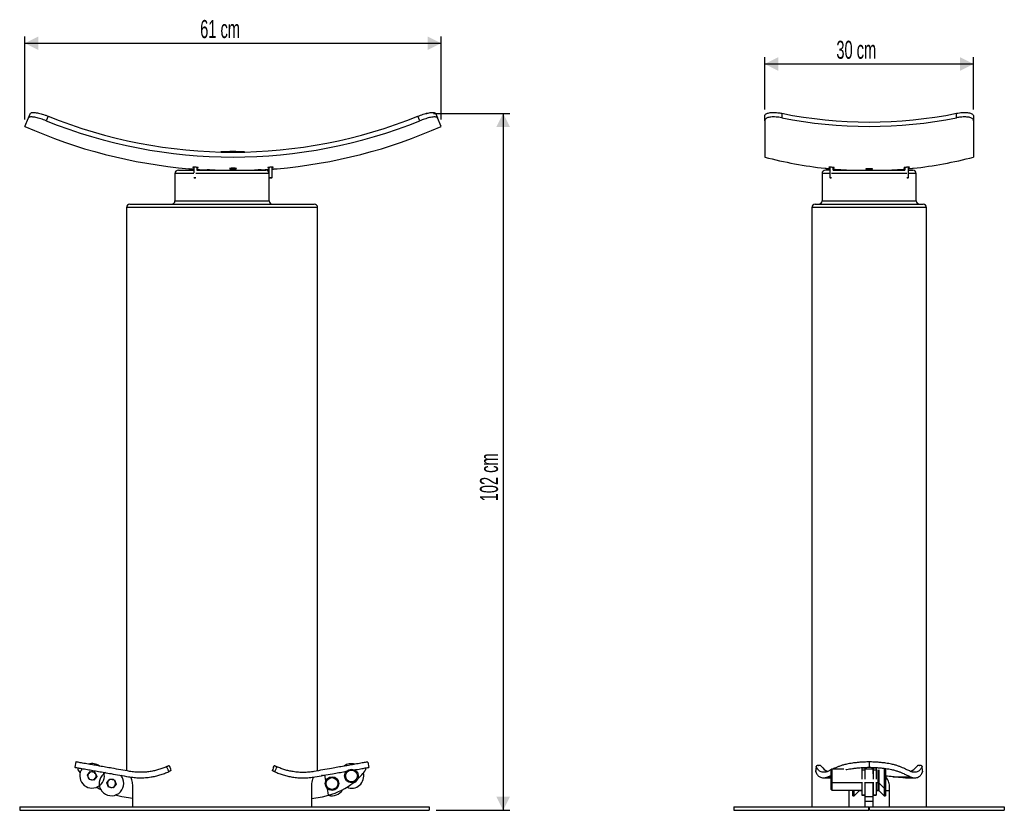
# Model space of a CAD drawing. Header units: millimetres. Extents: x 35 to 179, y 82 to 282.
# Tile 2 of 2: x 35 to 179, y 166 to 282. Entities that reach past the tile are written whole.
import ezdxf

# ---------------------------------------------------------------- set-up
doc = ezdxf.new("R2010")
doc.units = ezdxf.units.MM
doc.header["$PDSIZE"] = -1
doc.layers.add('FORMAT', color=7, linetype='Continuous')
doc.styles.add('SLDTEXTSTYLE0', font='TXT', dxfattribs={"width": 0.605})
doc.dimstyles.new('SLDDIMSTYLE0', dxfattribs={"dimtxt": 2.568319, "dimasz": 2, "dimexe": 0, "dimexo": 0.0625, "dimgap": 0.64208, "dimtad": 1, "dimlfac": 10, "dimrnd": 1e-09, "dimzin": 12, "dimdsep": 46, "dimtxsty": 'SLDTEXTSTYLE0', "dimsah": 1, "dimcen": 0.09, "dimadec": 0, "dimazin": 3, "dimtfac": 1, "dimtofl": 0, "dimtmove": 0, "dimatfit": 3, "dimfxl": 0, "dimfrac": 2, "dimtolj": 1, "dimtzin": 12, "dimarcsym": 0})

# ---------------------------------------------------------------- blocks, each defined once
blk = doc.blocks.new('_D')
at = {"layer": 'FORMAT', "color": 7}
for p, q in [((95.46, 268.27), (106.67, 268.27)), ((105.68, 268.27), (105.68, 166.11)), ((95.84, 166.11), (106.67, 166.11))]:
    blk.add_line(p, q, dxfattribs=at)
for points in [[(105.68, 268.27), (104.68, 266.27), (106.68, 266.27)], [(105.68, 166.11), (106.68, 168.11), (104.68, 168.11)]]:
    blk.add_solid(points, dxfattribs=at)
at = {"layer": 'FORMAT', "color": 7, "insert": (102.27, 211.41), "char_height": 2.646, "attachment_point": 1, "rotation": 90, "style": 'SLDTEXTSTYLE0'}
blk.add_mtext('102 cm', dxfattribs=at)
blk = doc.blocks.new('_D_1')
at = {"layer": 'FORMAT', "color": 7}
for p, q in [((35.6, 267.35), (35.6, 279.54)), ((35.6, 278.55), (96.6, 278.55)), ((96.6, 267.35), (96.6, 279.54))]:
    blk.add_line(p, q, dxfattribs=at)
for points in [[(35.6, 278.55), (37.6, 277.55), (37.6, 279.55)], [(96.6, 278.55), (94.6, 279.55), (94.6, 277.55)]]:
    blk.add_solid(points, dxfattribs=at)
at = {"layer": 'FORMAT', "color": 7, "insert": (61.29, 281.96), "char_height": 2.646, "attachment_point": 1, "style": 'SLDTEXTSTYLE0'}
blk.add_mtext('61 cm', dxfattribs=at)
blk = doc.blocks.new('_D_2')
at = {"layer": 'FORMAT', "color": 7}
for p, q in [((143.99, 268.85), (143.99, 276.5)), ((143.99, 275.51), (174.59, 275.51)), ((174.59, 268.85), (174.59, 276.5))]:
    blk.add_line(p, q, dxfattribs=at)
for points in [[(143.99, 275.51), (145.99, 274.51), (145.99, 276.51)], [(174.59, 275.51), (172.59, 276.51), (172.59, 274.51)]]:
    blk.add_solid(points, dxfattribs=at)
at = {"layer": 'FORMAT', "color": 7, "insert": (154.49, 278.92), "char_height": 2.646, "attachment_point": 1, "style": 'SLDTEXTSTYLE0'}
blk.add_mtext('30 cm', dxfattribs=at)

msp = doc.modelspace()

# ---------------------------------------------------------------- linework, layer by layer
at = {"color": 7, "linetype": 'Continuous', "lineweight": 25}
for p, q in [((35.5959, 266.36), (36.1576, 267.6219)), ((36.1576, 267.6219), (36.4491, 268.2766)), ((38.9986, 267.8566), (38.7039, 267.1946)), ((93.4894, 267.1946), (93.1947, 267.8566)), ((95.7442, 268.2766), (96.0356, 267.6219)), ((96.5973, 266.36), (96.0356, 267.6219)), ((143.9881, 267.1946), (143.9881, 267.8566)), ((143.9881, 267.1946), (143.9881, 261.8617)), ((146.4881, 268.2766), (146.4881, 267.6219)), ((172.0881, 267.6219), (172.0881, 268.2766)), ((174.5881, 267.8566), (174.5881, 267.1946)), ((174.5881, 267.1946), (174.5881, 261.8617)), ((58.0966, 259.9552), (60.3466, 259.9552)), ((60.3466, 260.3813), (60.3466, 259.5546)), ((60.8466, 259.9131), (60.8466, 260.3443)), ((60.8466, 259.9552), (64.4966, 259.9552)), ((64.4966, 259.9552), (70.8966, 259.9552)), ((70.2566, 259.9552), (70.2566, 259.9936)), ((71.3466, 260.3443), (71.3466, 258.8608)), ((71.8466, 258.8608), (71.8466, 260.3813)), ((153.5381, 259.9552), (152.8881, 259.9552)), ((153.5381, 260.3806), (153.5381, 258.8608)), ((154.0381, 259.9352), (154.0381, 260.3344)), ((154.0381, 259.9552), (164.5381, 259.9552)), ((164.5381, 260.334), (164.5381, 259.9352)), ((165.0381, 258.8608), (165.0381, 260.3803)), ((165.0381, 259.9552), (165.6881, 259.9552)), ((57.5966, 259.4552), (57.5966, 255.4552)), ((60.3466, 258.8608), (60.5966, 258.8608)), ((60.4033, 258.8262), (60.5966, 258.8262)), ((60.5966, 258.8608), (60.6672, 258.8608)), ((60.5966, 258.8262), (60.609, 258.8262)), ((71.3466, 258.8608), (71.3957, 258.8262)), ((71.3466, 258.8608), (71.5966, 258.8608)), ((71.3957, 258.8262), (71.5966, 258.8262)), ((71.3966, 255.4552), (71.3966, 258.8262)), ((71.5966, 258.8608), (71.8466, 258.8608)), ((71.5966, 258.8262), (71.7976, 258.8262)), ((71.7976, 258.8262), (71.8466, 258.8608)), ((152.3881, 259.4552), (152.3881, 255.4552)), ((153.5381, 258.8608), (153.5871, 258.8262)), ((153.5381, 258.8608), (153.7753, 258.8608)), ((153.5871, 258.8262), (153.7334, 258.8262)), ((164.8008, 258.8608), (165.0381, 258.8608)), ((164.8427, 258.8262), (164.989, 258.8262)), ((164.989, 258.8262), (165.0381, 258.8608)), ((166.1881, 255.4552), (166.1881, 259.4552)), ((50.4966, 254.4552), (50.4966, 171.9552)), ((78.4966, 171.9552), (78.4966, 254.4552)), ((150.8881, 254.4552), (150.8881, 166.6052)), ((150.8922, 254.4552), (150.892, 254.4552)), ((167.6833, 254.4552), (167.6832, 254.4552)), ((167.6881, 166.6052), (167.6881, 254.4552)), ((43.0669, 173.2042), (42.928, 172.4164)), ((85.8312, 173.1874), (85.9701, 172.3996)), ((159.2881, 173.2042), (159.2881, 172.4164)), ((43.4204, 172.3295), (43.3683, 172.0341)), ((43.3683, 172.0341), (43.7023, 171.6084)), ((44.7611, 171.2498), (45.1827, 171.7996)), ((45.1827, 171.7996), (45.8696, 171.7095)), ((45.8696, 171.7095), (46.135, 171.0695)), ((50.5214, 171.9552), (50.4966, 171.9552)), ((56.7492, 172.6931), (56.8636, 172.4238)), ((72.0345, 172.407), (72.1488, 172.6763)), ((78.4966, 171.9552), (78.4718, 171.9552)), ((85.4777, 172.3127), (85.5298, 172.0173)), ((151.5298, 172.5467), (151.4439, 171.8092)), ((151.4461, 171.7795), (151.4473, 171.8088)), ((151.8835, 172.6931), (151.9179, 172.6931)), ((153.6821, 172.0167), (153.2347, 171.815)), ((153.8195, 172.1597), (153.6821, 172.0223)), ((153.6821, 172.0223), (153.6821, 170.2971)), ((155.5585, 172.1597), (153.8195, 172.1597)), ((153.8195, 172.1597), (153.8195, 170.1597)), ((158.2381, 172.3295), (158.6381, 172.3295)), ((158.2381, 172.3295), (158.2381, 172.0341)), ((158.2381, 172.0341), (158.6381, 172.0341)), ((158.2381, 172.0341), (158.2381, 170.6937)), ((158.6381, 172.3295), (158.6381, 172.0341)), ((158.6381, 172.0341), (158.6381, 170.6937)), ((159.8881, 172.1398), (158.6881, 172.1398)), ((158.6881, 171.4675), (158.6881, 172.1398)), ((159.8881, 171.4675), (159.8881, 172.1398)), ((159.9381, 172.3295), (160.3381, 172.3295)), ((159.9381, 172.0341), (159.9381, 172.3295)), ((159.9381, 172.0341), (160.3381, 172.0341)), ((159.9381, 170.6937), (159.9381, 172.0341)), ((160.3381, 172.3295), (160.3381, 172.0341)), ((160.3381, 172.0341), (160.3381, 170.6937)), ((161.4686, 172.228), (161.4686, 169.3572)), ((161.6821, 172.228), (161.6821, 169.3572)), ((166.6583, 172.6931), (166.6926, 172.6931)), ((167.1277, 171.8087), (167.13, 171.7795)), ((45.0265, 170.6098), (44.7611, 171.2498)), ((45.7134, 170.5197), (45.0265, 170.6098)), ((46.135, 171.0695), (45.7134, 170.5197)), ((47.6114, 170.138), (48.0329, 170.6878)), ((48.0329, 170.6878), (48.7198, 170.5976)), ((48.7198, 170.5976), (48.9852, 169.9577)), ((49.7966, 171.2052), (49.8504, 171.2052)), ((79.1966, 171.2052), (79.0447, 171.2052)), ((79.2386, 171.2126), (79.2522, 171.2281)), ((79.7078, 170.483), (79.5688, 171.2709)), ((81.4565, 171.617), (81.4748, 171.6069)), ((152.5719, 170.8752), (153.6821, 170.8752)), ((153.2347, 171.0272), (153.6821, 171.2289)), ((153.6821, 170.2971), (153.8195, 170.1597)), ((153.6821, 170.2971), (153.6821, 169.1852)), ((158.2381, 170.2194), (158.2381, 168.3332)), ((158.6381, 170.2194), (158.6381, 168.3332)), ((159.9381, 168.3332), (159.9381, 170.2194)), ((160.3381, 170.2194), (160.3381, 168.3332)), ((161.7188, 171.031), (161.6821, 171.031)), ((162.7637, 171.0272), (165.3415, 171.0272)), ((164.6067, 170.8752), (166.0036, 170.8752)), ((47.8767, 169.498), (47.6114, 170.138)), ((48.5637, 169.4078), (47.8767, 169.498)), ((48.9852, 169.9577), (48.5637, 169.4078)), ((51.4199, 166.6052), (51.4199, 169.4552)), ((77.5733, 169.4552), (77.5733, 166.6052)), ((80.0898, 168.3164), (79.9161, 169.3012)), ((153.6821, 169.1852), (153.8195, 169.0478)), ((153.8195, 170.1597), (158.2381, 170.1597)), ((153.8195, 170.1597), (153.8195, 169.0478)), ((153.8195, 169.0478), (158.2381, 169.0478)), ((156.2881, 169.0478), (156.2881, 166.6052)), ((156.8941, 168.2285), (156.8941, 169.0478)), ((157.1076, 168.2285), (157.1076, 169.0478)), ((157.1076, 168.2285), (157.8866, 169.0076)), ((157.9432, 169.031), (158.2381, 169.031)), ((158.6381, 170.1597), (159.9381, 170.1597)), ((158.6381, 169.0478), (158.6881, 169.0478)), ((158.6381, 169.031), (158.6881, 169.031)), ((158.6881, 168.1052), (158.6881, 170.1597)), ((159.8881, 168.1052), (159.8881, 170.1597)), ((159.8881, 169.0478), (159.9381, 169.0478)), ((159.8881, 169.031), (159.9381, 169.031)), ((160.3381, 170.1597), (160.6329, 170.1597)), ((160.3381, 169.0478), (160.6329, 169.0478)), ((160.3381, 169.031), (160.682, 169.031)), ((160.6895, 170.1362), (161.4686, 169.3572)), ((160.6895, 169.0244), (161.4686, 168.2453)), ((161.4686, 169.3572), (161.6821, 169.3572)), ((161.4686, 169.3572), (161.4686, 168.2453)), ((161.6821, 169.3572), (161.6821, 168.2453)), ((161.6821, 169.031), (162.2881, 169.031)), ((162.2881, 166.6052), (162.2881, 169.4552)), ((51.4199, 167.819), (49.7966, 168.1052)), ((77.5733, 167.819), (79.1966, 168.1052)), ((156.8941, 168.2285), (157.1076, 168.2285)), ((158.2381, 168.3164), (158.2381, 168.3332)), ((158.2381, 168.3332), (158.6381, 168.3332)), ((158.6381, 168.3164), (158.2381, 168.3164)), ((158.6381, 168.3332), (158.6381, 168.3164)), ((159.8881, 168.1052), (158.6881, 168.1052)), ((158.6881, 167.3763), (158.6881, 168.1052)), ((159.8881, 167.3763), (158.6881, 167.3763)), ((158.6881, 166.6117), (158.6881, 167.3763)), ((159.8881, 167.3763), (159.8881, 168.1052)), ((159.8881, 166.6117), (159.8881, 167.3763)), ((159.9381, 168.3164), (159.9381, 168.3332)), ((159.9381, 168.3332), (160.3381, 168.3332)), ((160.3381, 168.3164), (159.9381, 168.3164)), ((160.3381, 168.3164), (160.3381, 168.3332)), ((161.4686, 168.2453), (161.6821, 168.2453)), ((34.8466, 166.6052), (34.8466, 166.1052)), ((34.8466, 166.6052), (94.8466, 166.6052)), ((34.8466, 166.1052), (94.8466, 166.1052)), ((94.8466, 166.6052), (94.8466, 166.1052)), ((139.4881, 166.6052), (139.4881, 166.1052)), ((139.4881, 166.6052), (159.2381, 166.6052)), ((139.4881, 166.1052), (159.2381, 166.1052)), ((159.2381, 166.1052), (159.2381, 166.6052)), ((159.2381, 166.3092), (159.3381, 166.3092)), ((159.2381, 166.2592), (159.3381, 166.2592)), ((159.3381, 166.1052), (159.3381, 166.6052)), ((159.3381, 166.6052), (179.0881, 166.6052)), ((159.3381, 166.1052), (179.0881, 166.1052)), ((179.0881, 166.6052), (179.0881, 166.1052))]:
    msp.add_line(p, q, dxfattribs=at)
at = {"color": 8, "linetype": 'Continuous', "lineweight": 25}
for p, q in [((60.3469, 259.4552), (57.5966, 259.4552)), ((64.4966, 259.4552), (60.6672, 259.4552)), ((71.3466, 259.4552), (64.4966, 259.4552)), ((153.5381, 259.4552), (152.3881, 259.4552)), ((164.8008, 259.4552), (153.7753, 259.4552)), ((166.1881, 259.4552), (165.0381, 259.4552)), ((57.5966, 255.4552), (64.4966, 255.4552)), ((64.4966, 255.4552), (71.3966, 255.4552)), ((152.3881, 255.4552), (166.1881, 255.4552)), ((83.9197, 172.0522), (83.9397, 172.0416)), ((160.6329, 170.1597), (160.6329, 172.0517)), ((160.6895, 172.0583), (160.6895, 170.1362)), ((153.2347, 171.0272), (153.6821, 171.0272)), ((157.8866, 169.0076), (157.8866, 169.0478)), ((157.9432, 169.0478), (157.9432, 169.031)), ((160.6329, 169.0478), (160.6329, 170.1597)), ((160.6895, 170.1362), (160.6895, 169.0244))]:
    msp.add_line(p, q, dxfattribs=at)
at = {"color": 7, "linetype": 'Continuous', "lineweight": 25, "flags": 128}
for points in [[(46.1317, 169.4918), (46.5535, 169.2444), (46.7385, 169.1445)], [(49.7966, 168.1052), (49.2315, 168.2248), (48.8447, 168.3302)], [(79.1966, 168.1052), (79.7618, 168.2248), (80.2417, 168.3585)]]:
    msp.add_lwpolyline(points, dxfattribs=at)
at = {"color": 7, "linetype": 'Continuous', "lineweight": 25}
for centre, radius in [((83.45, 171.1429), 1), ((83.45, 171.1429), 0.8626), ((80.5998, 170.031), 1), ((80.5998, 170.031), 0.8626)]:
    msp.add_circle(centre, radius, dxfattribs=at)
for centre, radius, start, end in [((66.0966, 334.8799), 73.0182, 247.966466, 292.033534), ((66.0966, 334.8799), 72.294, 247.98613, 292.01387), ((159.2881, 331.7589), 64.7598, 258.600226, 281.399774), ((159.2881, 331.8874), 65.5278, 258.735593, 281.264407), ((66.0966, 334.8799), 75.0018, 246.004389, 265.068959), ((66.0966, 334.8799), 75.0018, 274.931839, 293.995611), ((66.0966, 233.0338), 29.6286, 86.704471, 93.467945), ((159.2881, 319.8781), 60, 255.226415, 263.815031), ((159.2881, 319.8781), 60, 276.181701, 284.773585), ((58.0966, 259.4552), 0.5, 90, 180), ((66.0966, 334.8799), 75.0018, 265.986108, 267.097353), ((66.0966, 334.8799), 75.0018, 273.179562, 274.013892), ((70.8966, 259.4552), 0.5, 25.841933, 90), ((152.8881, 259.4552), 0.5, 90, 180), ((159.2881, 319.8781), 60, 264.9802, 267.094986), ((159.2881, 319.8781), 60, 272.905014, 275.0198), ((165.6881, 259.4552), 0.5, 0, 90), ((57.0966, 255.4552), 0.5, 270, 0), ((71.8966, 255.4552), 0.5, 180, 270), ((151.8881, 255.4552), 0.5, 270, 0), ((166.6881, 255.4552), 0.5, 180, 270), ((50.9966, 254.4552), 0.5, 89.994809, 179.996296), ((77.9966, 254.4552), 0.5, 0.025235, 90.000456), ((151.3881, 254.4552), 0.5, 90.296665, 180.051148), ((167.188, 254.4552), 0.5, 359.928171, 89.789375), ((45.448, 171.1597), 1.8025, 143.371052, 16.412216), ((45.448, 171.1597), 1.8025, 52.942048, 106.594891), ((45.448, 171.1597), 0.6, 82.522674, 142.522674), ((45.448, 171.1597), 0.6, 22.522674, 82.522674), ((83.45, 171.1429), 1.8025, 73.583377, 126.399586), ((77.498, 177.9747), 10, 313.131942, 323.434361), ((45.448, 171.1597), 0.6, 142.522674, 202.522674), ((45.448, 171.1597), 0.6, 202.522674, 262.522674), ((45.448, 171.1597), 0.6, 262.522674, 322.522674), ((45.448, 171.1597), 0.6, 322.522674, 22.522674), ((48.2983, 170.0478), 1.8025, 118.956323, 22.522674), ((48.2983, 170.0478), 0.6, 142.522674, 202.522674), ((48.2983, 170.0478), 0.6, 82.522674, 142.522674), ((48.2983, 170.0478), 0.6, 22.522674, 82.522674), ((48.2983, 170.0478), 0.6, 322.522674, 22.522674), ((48.2983, 170.0478), 1.8025, 22.522674, 41.388165), ((83.45, 171.1429), 1.8025, 247.710774, 14.41472), ((159.8411, 143.9077), 27.2765, 83.849256, 86.130093), ((48.2983, 170.0478), 0.6, 202.522674, 262.522674), ((48.2983, 170.0478), 0.6, 262.522674, 322.522674), ((80.5998, 170.031), 1.8025, 252.962867, 329.923724), ((77.498, 177.9747), 10, 285.02113, 308.993551), ((157.9432, 168.951), 0.08, 90, 135), ((160.6329, 170.0797), 0.08, 45, 90), ((160.6329, 168.9678), 0.08, 45, 90)]:
    msp.add_arc(centre, radius, start, end, dxfattribs=at)
at = {"color": 8, "linetype": 'Continuous', "lineweight": 25}
msp.add_arc((83.45, 171.1429), 1.0234, 286.38001, 335.745483, dxfattribs=at)
at = {"color": 7, "linetype": 'Continuous', "lineweight": 25}
for centre, major_axis, start_param, end_param in [((154.5349, 180.8752), (0.82, 9.1937), 2.72939049, 3.00925135), ((164.0412, 180.8752), (-0.82, 9.1937), 3.27283384, 3.55379482)]:
    msp.add_ellipse(centre, major_axis=major_axis, ratio=0.41529577, start_param=start_param, end_param=end_param, dxfattribs=at)
for points, knots in [([(36.4491, 268.2766), (36.4688, 268.303), (36.5084, 268.3558), (36.6527, 268.3985), (36.8567, 268.4118), (37.1184, 268.3937), (37.4306, 268.3438), (37.7806, 268.2649), (38.1593, 268.1579), (38.5686, 268.0242), (38.8505, 267.9143), (38.9986, 267.8566)], [0, 0, 0, 0, 0.11095105, 0.22190281, 0.33287928, 0.44384739, 0.55418821, 0.66451465, 0.77249265, 0.88045784, 1, 1, 1, 1]), ([(93.1947, 267.8566), (93.3239, 267.9072), (93.5825, 268.0083), (93.9667, 268.1371), (94.334, 268.2439), (94.6774, 268.3264), (94.9864, 268.3815), (95.2558, 268.4091), (95.4744, 268.4068), (95.6197, 268.3777), (95.7078, 268.3329), (95.7321, 268.2954), (95.7442, 268.2766)], [0, 0, 0, 0, 0.10442844, 0.20886495, 0.31321264, 0.41757245, 0.52357539, 0.62958921, 0.73831695, 0.8470498, 0.92352514, 1, 1, 1, 1]), ([(143.9881, 267.8566), (143.9949, 267.9072), (144.0086, 268.0083), (144.1146, 268.1371), (144.2814, 268.2439), (144.5084, 268.3264), (144.7905, 268.3815), (145.1215, 268.4091), (145.4936, 268.4068), (145.8563, 268.3777), (146.1906, 268.3329), (146.3889, 268.2954), (146.4881, 268.2766)], [0, 0, 0, 0, 0.104428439, 0.208864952, 0.313212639, 0.417572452, 0.523575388, 0.629589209, 0.738316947, 0.847049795, 0.92352514, 1, 1, 1, 1]), ([(172.0881, 268.2766), (172.232, 268.303), (172.5197, 268.3558), (172.9385, 268.3985), (173.3322, 268.4118), (173.6897, 268.3937), (173.9989, 268.3438), (174.2513, 268.2649), (174.4361, 268.1579), (174.5629, 268.0242), (174.5794, 267.9143), (174.5881, 267.8566)], [0, 0, 0, 0, 0.11095105, 0.22190281, 0.33287928, 0.44384739, 0.55418821, 0.66451465, 0.77249265, 0.88045784, 1, 1, 1, 1]), ([(38.7039, 267.1946), (38.5765, 267.2445), (38.3179, 267.3459), (37.9354, 267.4745), (37.5662, 267.5829), (37.2245, 267.6656), (36.9138, 267.7223), (36.6462, 267.7506), (36.4263, 267.7497), (36.2819, 267.7215), (36.1936, 267.6775), (36.1697, 267.6405), (36.1576, 267.6219)], [0, 0, 0, 0, 0.10299058, 0.2090119, 0.31198955, 0.41786879, 0.52246763, 0.62995721, 0.7371556, 0.84735802, 0.92316503, 1, 1, 1, 1]), ([(96.0356, 267.6219), (96.016, 267.6479), (95.9769, 267.6999), (95.8331, 267.7416), (95.6298, 267.7538), (95.3689, 267.7347), (95.0574, 267.684), (94.708, 267.6045), (94.3299, 267.4971), (93.9204, 267.3628), (93.638, 267.2526), (93.4894, 267.1946)], [0, 0, 0, 0, 0.11086475, 0.22173019, 0.33261971, 0.4435011, 0.55377161, 0.66402815, 0.7719963, 0.87995196, 1, 1, 1, 1]), ([(146.4881, 267.6219), (146.3443, 267.6479), (146.0567, 267.6999), (145.6381, 267.7416), (145.2446, 267.7538), (144.8872, 267.7347), (144.5781, 267.684), (144.3257, 267.6045), (144.1406, 267.4971), (144.0134, 267.3628), (143.9968, 267.2526), (143.9881, 267.1946)], [0, 0, 0, 0, 0.11086475, 0.22173019, 0.33261971, 0.4435011, 0.55377161, 0.66402815, 0.7719963, 0.87995196, 1, 1, 1, 1]), ([(174.5881, 267.1946), (174.5816, 267.2445), (174.5684, 267.3459), (174.4625, 267.4745), (174.2959, 267.5829), (174.0694, 267.6656), (173.7867, 267.7223), (173.4568, 267.7506), (173.0836, 267.7497), (172.7215, 267.7215), (172.3857, 267.6775), (172.1877, 267.6405), (172.0881, 267.6219)], [0, 0, 0, 0, 0.10299058, 0.2090119, 0.31198955, 0.41786879, 0.52246763, 0.62995721, 0.7371556, 0.84735802, 0.92316503, 1, 1, 1, 1]), ([(59.6498, 260.1558), (59.6482, 260.1559), (59.6431, 260.1563), (59.6947, 260.1523), (59.7963, 260.1443), (59.9403, 260.133), (60.1048, 260.1199), (60.2487, 260.1085), (60.3225, 260.1025), (60.3466, 260.1006)], [0, 0, 0, 0, 0.07565372, 0.24414132, 0.41262903, 0.58111694, 0.74960482, 0.9180925, 1, 1, 1, 1]), ([(60.9058, 260.3352), (60.8737, 260.3405), (60.8094, 260.3513), (60.6792, 260.3654), (60.5423, 260.376), (60.4113, 260.3819), (60.3019, 260.3823), (60.2257, 260.3774), (60.1907, 260.3678), (60.2015, 260.3545), (60.2528, 260.3394), (60.3162, 260.3293), (60.3466, 260.3244)], [0, 0, 0, 0, 0.10168155, 0.203374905, 0.304725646, 0.405387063, 0.505432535, 0.605207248, 0.705163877, 0.805666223, 0.906841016, 1, 1, 1, 1]), ([(60.8466, 260.2875), (60.8496, 260.2875), (60.8912, 260.2866), (60.9463, 260.2899), (60.9969, 260.2975), (60.9999, 260.3099), (60.9651, 260.3231), (60.9224, 260.3318), (60.9058, 260.3352)], [0, 0, 0, 0, 0.016414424, 0.227761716, 0.439134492, 0.651420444, 0.865125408, 1, 1, 1, 1]), ([(63.4942, 259.9552), (63.4319, 259.9564), (63.2601, 259.9595), (63.011, 259.9636), (62.7574, 259.9677), (62.5522, 259.9708), (62.4048, 259.9729), (62.3127, 259.9742), (62.3032, 259.9744), (62.2986, 259.9744)], [0, 0, 0, 0, 0.08644391, 0.23820935, 0.39437744, 0.54611794, 0.70225976, 0.85398593, 1, 1, 1, 1]), ([(66.4479, 260.2131), (66.484, 260.2087), (66.5563, 260.2), (66.6022, 260.1834), (66.594, 260.1664), (66.529, 260.1508), (66.4154, 260.1382), (66.2658, 260.13), (66.0971, 260.1272), (65.9284, 260.13), (65.7787, 260.1381), (65.6648, 260.1507), (65.5996, 260.1663), (65.5904, 260.1833), (65.6383, 260.1997), (65.7379, 260.2137), (65.8779, 260.2236), (66.0427, 260.2283), (66.2129, 260.2272), (66.3526, 260.2215), (66.4214, 260.2154), (66.4479, 260.2131)], [0, 0, 0, 0, 0.05368873, 0.10737745, 0.16106613, 0.21475478, 0.26844347, 0.32213223, 0.37582095, 0.42950961, 0.48319827, 0.53688699, 0.59057574, 0.64426444, 0.69795309, 0.75164176, 0.8053305, 0.85901924, 0.91270792, 0.96639657, 1, 1, 1, 1]), ([(69.9137, 259.9808), (69.8138, 259.977), (69.6196, 259.9698), (69.3702, 259.96), (69.249, 259.9552)], [0, 0, 0, 0, 0.51393954, 1, 1, 1, 1]), ([(70.2327, 259.9925), (70.232, 259.9925), (70.2304, 259.9924), (70.103, 259.9878), (69.9663, 259.9827), (69.9137, 259.9808)], [0, 0, 0, 0, 0.29830444, 0.73012658, 1, 1, 1, 1]), ([(71.8798, 260.3815), (71.8451, 260.3817), (71.7758, 260.3819), (71.6434, 260.3755), (71.5081, 260.3649), (71.3816, 260.3507), (71.279, 260.3347), (71.2121, 260.3186), (71.1886, 260.3043), (71.2131, 260.2937), (71.2681, 260.2878), (71.3251, 260.2879), (71.3466, 260.288)], [0, 0, 0, 0, 0.1030811, 0.20615567, 0.30944746, 0.41336777, 0.5179932, 0.62308652, 0.72819447, 0.83285423, 0.93681044, 1, 1, 1, 1]), ([(71.8466, 260.3248), (71.8581, 260.3263), (71.9072, 260.3329), (71.9635, 260.3455), (72.0026, 260.3604), (71.9928, 260.3724), (71.9468, 260.3794), (71.8984, 260.381), (71.8798, 260.3815)], [0, 0, 0, 0, 0.06169168, 0.26516381, 0.46895668, 0.67218462, 0.87419793, 1, 1, 1, 1]), ([(71.8466, 260.1006), (71.8997, 260.1049), (72.0062, 260.1134), (72.1768, 260.127), (72.3147, 260.1378), (72.3823, 260.1431), (72.4083, 260.1452)], [0, 0, 0, 0, 0.27493728, 0.55105762, 0.82717784, 1, 1, 1, 1]), ([(72.4083, 260.1452), (72.4428, 260.1479), (72.5118, 260.1533), (72.5536, 260.1566), (72.5463, 260.156), (72.5446, 260.1559)], [0, 0, 0, 0, 0.43528876, 0.87057754, 1, 1, 1, 1]), ([(152.8238, 260.2274), (152.8271, 260.227), (152.8341, 260.2263), (152.9125, 260.2184), (153.0343, 260.206), (153.1902, 260.1903), (153.3574, 260.1736), (153.4805, 260.1613), (153.5322, 260.1562), (153.5381, 260.1556)], [0, 0, 0, 0, 0.14827697, 0.31440103, 0.48052527, 0.64664963, 0.81277386, 0.9788979, 1, 1, 1, 1]), ([(154.0381, 260.2886), (154.05, 260.2882), (154.0972, 260.2866), (154.1558, 260.2879), (154.1935, 260.2941), (154.185, 260.3049), (154.1324, 260.3189), (154.0407, 260.3348), (153.9199, 260.3507), (153.7839, 260.3649), (153.6485, 260.3756), (153.5294, 260.3817), (153.4399, 260.3824), (153.3897, 260.3778), (153.3833, 260.3683), (153.4241, 260.355), (153.48, 260.3432), (153.5279, 260.3364), (153.5381, 260.335)], [0, 0, 0, 0, 0.02305429, 0.09099233, 0.15892539, 0.22701527, 0.29551589, 0.36445938, 0.43369028, 0.50292729, 0.57188214, 0.64038721, 0.70847212, 0.77635127, 0.84432982, 0.91267198, 0.98148588, 1, 1, 1, 1]), ([(159.6309, 260.0879), (159.5862, 260.0851), (159.4968, 260.0795), (159.3287, 260.0763), (159.1589, 260.0775), (159.0029, 260.0832), (158.8792, 260.0927), (158.8016, 260.105), (158.7788, 260.1185), (158.8135, 260.1317), (158.9016, 260.1432), (159.0334, 260.1518), (159.1938, 260.1564), (159.3649, 260.1566), (159.5273, 260.1524), (159.6628, 260.1443), (159.7559, 260.133), (159.7965, 260.1199), (159.7792, 260.1064), (159.7173, 260.0953), (159.6549, 260.09), (159.6309, 260.0879)], [0, 0, 0, 0, 0.05368872, 0.10737744, 0.16106611, 0.21475476, 0.26844347, 0.32213222, 0.37582094, 0.42950959, 0.48319825, 0.53688698, 0.59057573, 0.64426442, 0.69795307, 0.75164175, 0.8053305, 0.85901923, 0.9127079, 0.96639655, 1, 1, 1, 1]), ([(165.0419, 260.3352), (165.074, 260.3405), (165.1382, 260.3513), (165.1869, 260.3654), (165.1922, 260.376), (165.1511, 260.3819), (165.0696, 260.3823), (164.9569, 260.3774), (164.8254, 260.3678), (164.6895, 260.3545), (164.5641, 260.339), (164.4636, 260.3229), (164.3999, 260.3081), (164.3803, 260.2962), (164.4084, 260.2889), (164.4639, 260.2863), (164.5189, 260.2883), (164.5381, 260.289)], [0, 0, 0, 0, 0.06932859, 0.13866522, 0.20776826, 0.27640129, 0.34461437, 0.41264283, 0.48079533, 0.54931992, 0.61830298, 0.68763541, 0.75705773, 0.82627011, 0.89506308, 0.96340992, 1, 1, 1, 1]), ([(165.0381, 260.1556), (165.074, 260.1592), (165.1604, 260.1678), (165.3163, 260.1834), (165.4789, 260.1997), (165.6184, 260.2138), (165.713, 260.2234), (165.7578, 260.2279), (165.7507, 260.2272), (165.7489, 260.227)], [0, 0, 0, 0, 0.11792356, 0.2838368, 0.44974988, 0.61566304, 0.7815764, 0.94748977, 1, 1, 1, 1]), ([(50.9973, 254.9552), (50.9971, 254.9552), (50.9874, 254.9552), (51.0268, 254.9552), (51.1269, 254.9552), (51.274, 254.9552), (51.4395, 254.9552), (51.6398, 254.9552), (51.8985, 254.9552), (52.2262, 254.9552), (52.6293, 254.9552), (53.072, 254.9552), (53.5898, 254.9552), (54.1869, 254.9552), (54.8657, 254.9552), (55.5762, 254.9552), (56.2876, 254.9552), (56.9911, 254.9552), (57.9146, 254.9552), (59.1068, 254.9552), (60.5775, 254.9552), (61.8777, 254.9552), (62.9855, 254.9552), (63.8948, 254.9552), (64.8075, 254.9552), (65.7274, 254.9552), (66.6522, 254.9552), (67.5813, 254.9552), (68.5078, 254.9552), (69.5306, 254.9552), (70.6436, 254.9552), (71.8411, 254.9552), (73.0158, 254.9552), (73.9973, 254.9552), (74.7879, 254.9552), (75.4061, 254.9552), (75.9931, 254.9552), (76.4731, 254.9552), (76.8533, 254.9552), (77.1471, 254.9552), (77.4089, 254.9552), (77.6403, 254.9552), (77.8286, 254.9552), (77.9415, 254.9552), (77.9903, 254.9552), (77.9947, 254.9552), (77.9966, 254.9552)], [0, 0, 0, 0, 0.00042704, 0.01771095, 0.03528646, 0.04799751, 0.06089044, 0.07386906, 0.08701301, 0.10487852, 0.12300029, 0.14123517, 0.15968434, 0.1830877, 0.20661538, 0.2304617, 0.25439287, 0.27588757, 0.29742657, 0.34077308, 0.38497223, 0.42940847, 0.45596496, 0.48256485, 0.50929437, 0.53606688, 0.56334876, 0.59067833, 0.61815985, 0.64569625, 0.68234584, 0.71916152, 0.75659984, 0.79431536, 0.81662749, 0.83903857, 0.86183002, 0.88479418, 0.89962644, 0.91462769, 0.92972427, 0.94503278, 0.96218521, 0.97957989, 0.99136037, 1, 1, 1, 1]), ([(151.3972, 254.9552), (151.4007, 254.9552), (151.4084, 254.9552), (151.5469, 254.9552), (151.7252, 254.9552), (151.8976, 254.9552), (152.1073, 254.9552), (152.3772, 254.9552), (152.7219, 254.9552), (153.1625, 254.9552), (153.6835, 254.9552), (154.2123, 254.9552), (154.7165, 254.9552), (155.1683, 254.9552), (155.6636, 254.9552), (156.2355, 254.9552), (156.8957, 254.9552), (157.5223, 254.9552), (158.0483, 254.9552), (158.452, 254.9552), (158.8666, 254.9552), (159.3441, 254.9552), (159.8825, 254.9552), (160.4161, 254.9552), (160.8864, 254.9552), (161.2944, 254.9552), (161.6912, 254.9552), (162.1214, 254.9552), (162.5756, 254.9552), (163.0449, 254.9552), (163.4854, 254.9552), (163.9337, 254.9552), (164.3797, 254.9552), (164.8159, 254.9552), (165.2105, 254.9552), (165.5529, 254.9552), (165.8964, 254.9552), (166.2265, 254.9552), (166.5707, 254.9552), (166.8627, 254.9552), (167.0483, 254.9552), (167.1431, 254.9552), (167.1838, 254.9552), (167.1837, 254.9552), (167.1837, 254.9552)], [0, 0, 0, 0, 0.04129321, 0.09138403, 0.11689627, 0.14245209, 0.16815059, 0.1939025, 0.22602465, 0.25828768, 0.29108768, 0.32413114, 0.34393225, 0.36382419, 0.38406321, 0.40445809, 0.42838864, 0.45277143, 0.46476246, 0.47683675, 0.48909727, 0.50146078, 0.51874419, 0.53631919, 0.54907358, 0.56192242, 0.57494525, 0.58804423, 0.60596864, 0.62403045, 0.64232538, 0.66071344, 0.68411611, 0.70764311, 0.73148874, 0.75541921, 0.77691328, 0.80929297, 0.84179986, 0.88599773, 0.93043267, 0.95698839, 0.98358751, 1, 1, 1, 1]), ([(50.9454, 171.815), (50.5125, 171.8913), (49.6552, 172.0425), (48.4794, 172.2498), (47.4396, 172.4332), (46.5432, 172.5912), (45.698, 172.7403), (45.0078, 172.862), (44.4683, 172.9571), (44.0569, 173.0296), (43.7017, 173.0923), (43.4118, 173.1434), (43.1874, 173.1829), (43.108, 173.197), (43.0669, 173.2042)], [0, 0, 0, 0, 0.13325313, 0.2638792, 0.35938296, 0.4532517, 0.54470366, 0.63358732, 0.69180278, 0.74977687, 0.80835168, 0.86865118, 0.93203218, 1, 1, 1, 1]), ([(85.8312, 173.1874), (85.7901, 173.1802), (85.7106, 173.1662), (85.4863, 173.1266), (85.1963, 173.0755), (84.8412, 173.0129), (84.4298, 172.9403), (83.8903, 172.8452), (83.2001, 172.7235), (82.3548, 172.5744), (81.4584, 172.4164), (80.4187, 172.233), (79.2429, 172.0257), (78.3856, 171.8746), (77.9527, 171.7982)], [0, 0, 0, 0, 0.06796782, 0.13134882, 0.19164832, 0.25022313, 0.30819722, 0.36641268, 0.45529634, 0.5467483, 0.64061704, 0.7361208, 0.86674687, 1, 1, 1, 1]), ([(159.2881, 173.2042), (159.0508, 173.197), (158.5923, 173.1829), (157.9502, 173.1434), (157.3743, 173.0923), (156.8603, 173.0296), (156.4022, 172.9571), (155.924, 172.862), (155.4488, 172.7403), (154.9933, 172.5912), (154.5928, 172.4332), (154.2682, 172.2881), (154.0712, 172.1964), (153.9923, 172.1597)], [0, 0, 0, 0, 0.08496876, 0.16420338, 0.23958571, 0.31281197, 0.38528724, 0.45806425, 0.56918056, 0.68350761, 0.80085592, 0.92024825, 1, 1, 1, 1]), ([(165.3415, 171.815), (165.1706, 171.8913), (164.8321, 172.0425), (164.3935, 172.2498), (163.9833, 172.4332), (163.5828, 172.5912), (163.1273, 172.7403), (162.6522, 172.862), (162.174, 172.9571), (161.7158, 173.0296), (161.2019, 173.0923), (160.626, 173.1434), (159.9838, 173.1829), (159.5253, 173.197), (159.2881, 173.2042)], [0, 0, 0, 0, 0.13325313, 0.2638792, 0.35938296, 0.4532517, 0.54470366, 0.63358732, 0.69180278, 0.74977687, 0.80835168, 0.86865118, 0.93203218, 1, 1, 1, 1]), ([(42.928, 172.4164), (42.9691, 172.4091), (43.0485, 172.3951), (43.2729, 172.3555), (43.5628, 172.3044), (43.918, 172.2418), (44.3294, 172.1692), (44.8688, 172.0741), (45.5591, 171.9524), (46.4043, 171.8034), (47.3007, 171.6453), (48.3405, 171.462), (49.5163, 171.2547), (50.3736, 171.1035), (50.8064, 171.0272)], [0, 0, 0, 0, 0.06796782, 0.13134882, 0.19164832, 0.25022313, 0.30819722, 0.36641268, 0.45529634, 0.5467483, 0.64061704, 0.7361208, 0.86674687, 1, 1, 1, 1]), ([(50.6238, 171.8717), (50.6057, 171.8926), (50.5605, 171.9444), (50.5361, 171.9512), (50.5214, 171.9552)], [0, 0, 0, 0, 0.401955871, 1, 1, 1, 1]), ([(50.8064, 171.0272), (51.0724, 170.9866), (51.6043, 170.9056), (52.4219, 170.8654), (53.2537, 170.8885), (54.0343, 170.9774), (54.7511, 171.1143), (55.4057, 171.2863), (56.0582, 171.5026), (56.485, 171.6872), (56.6983, 171.7795)], [0, 0, 0, 0, 0.13738019, 0.27475194, 0.41571212, 0.55665476, 0.66626862, 0.7758775, 0.88793967, 1, 1, 1, 1]), ([(56.3793, 172.5133), (56.1861, 172.4293), (55.7996, 172.2612), (55.2002, 172.0603), (54.5894, 171.8982), (53.9254, 171.7709), (53.2156, 171.6894), (52.4578, 171.6659), (51.699, 171.7006), (51.1966, 171.7769), (50.9454, 171.815)], [0, 0, 0, 0, 0.11024231, 0.22048675, 0.33317871, 0.44587586, 0.58257009, 0.71927769, 0.85963501, 1, 1, 1, 1]), ([(56.3793, 172.5133), (56.4148, 172.5297), (56.4858, 172.5626), (56.5874, 172.6117), (56.6716, 172.6535), (56.7295, 172.683), (56.7482, 172.6926), (56.7491, 172.6931), (56.7492, 172.6931)], [0, 0, 0, 0, 0.19065081, 0.38125743, 0.57311196, 0.76723884, 0.9627487, 1, 1, 1, 1]), ([(56.6983, 171.7795), (56.6429, 171.907), (56.5364, 172.1517), (56.4302, 172.3962), (56.3793, 172.5133)], [0, 0, 0, 0, 0.52107718, 1, 1, 1, 1]), ([(57.0613, 171.9543), (57.0571, 171.9521), (57.0471, 171.9471), (56.9977, 171.9222), (56.9171, 171.8825), (56.8129, 171.8324), (56.7375, 171.7976), (56.6983, 171.7795)], [0, 0, 0, 0, 0.15333366, 0.36089282, 0.56906529, 0.77642454, 1, 1, 1, 1]), ([(57.0613, 171.9543), (57.015, 172.0648), (56.9536, 172.2114), (56.8878, 172.3667), (56.8683, 172.4127), (56.864, 172.4227), (56.8636, 172.4238)], [0, 0, 0, 0, 0.70554233, 0.93573065, 0.99327772, 1, 1, 1, 1]), ([(72.0345, 172.407), (72.0341, 172.4059), (72.0298, 172.3959), (72.0103, 172.3499), (71.9445, 172.1946), (71.8831, 172.048), (71.8367, 171.9375)], [0, 0, 0, 0, 0.00672228, 0.06426935, 0.29445767, 1, 1, 1, 1]), ([(72.1997, 171.7627), (72.1641, 171.7792), (72.0928, 171.812), (71.9915, 171.8606), (71.909, 171.9011), (71.8536, 171.9289), (71.8421, 171.9348), (71.8367, 171.9375)], [0, 0, 0, 0, 0.20403664, 0.40803264, 0.6131571, 0.82020446, 1, 1, 1, 1]), ([(72.1488, 172.6763), (72.1524, 172.6745), (72.1594, 172.6709), (72.214, 172.6431), (72.2947, 172.6028), (72.3956, 172.5538), (72.4737, 172.5172), (72.5138, 172.4988), (72.5188, 172.4965)], [0, 0, 0, 0, 0.19521117, 0.39039665, 0.58602125, 0.78062841, 0.97300295, 1, 1, 1, 1]), ([(72.5188, 172.4965), (72.4679, 172.3794), (72.3616, 172.135), (72.2552, 171.8902), (72.1997, 171.7627)], [0, 0, 0, 0, 0.47892282, 1, 1, 1, 1]), ([(72.1997, 171.7627), (72.4075, 171.6727), (72.8232, 171.4927), (73.4678, 171.2769), (74.1245, 171.1024), (74.8429, 170.9639), (75.6145, 170.8744), (76.4418, 170.8482), (77.2697, 170.8857), (77.8177, 170.9688), (78.0916, 171.0104)], [0, 0, 0, 0, 0.10916708, 0.21833578, 0.32996979, 0.44160911, 0.57929585, 0.71699857, 0.85849442, 1, 1, 1, 1]), ([(77.9527, 171.7982), (77.7051, 171.7606), (77.2099, 171.6852), (76.449, 171.649), (75.6755, 171.6723), (74.9536, 171.7569), (74.2948, 171.8851), (73.6974, 172.0439), (73.1024, 172.2429), (72.7133, 172.412), (72.5188, 172.4965)], [0, 0, 0, 0, 0.13835472, 0.27670228, 0.41869525, 0.56067267, 0.66935653, 0.77803592, 0.88901907, 1, 1, 1, 1]), ([(78.0916, 171.0104), (78.5244, 171.0867), (79.3816, 171.2378), (80.5583, 171.4453), (81.5954, 171.6282), (82.285, 171.7498), (82.6468, 171.8136), (82.7216, 171.8268)], [0, 0, 0, 0, 0.27893115, 0.55236323, 0.75227581, 0.94876586, 1, 1, 1, 1]), ([(78.4718, 171.9552), (78.456, 171.951), (78.432, 171.9447), (78.3862, 171.8905), (78.3705, 171.8719)], [0, 0, 0, 0, 0.65781281, 1, 1, 1, 1]), ([(83.8744, 172.03), (83.9518, 172.0437), (84.1983, 172.0872), (84.5668, 172.1521), (84.9806, 172.2251), (85.3351, 172.2876), (85.6252, 172.3388), (85.8495, 172.3783), (85.929, 172.3923), (85.9701, 172.3996)], [0, 0, 0, 0, 0.067765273, 0.215878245, 0.363377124, 0.512404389, 0.665819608, 0.827074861, 1, 1, 1, 1]), ([(151.5341, 172.5133), (151.5194, 172.3962), (151.4887, 172.1517), (151.4607, 171.907), (151.4461, 171.7795)], [0, 0, 0, 0, 0.47892282, 1, 1, 1, 1]), ([(151.4461, 171.7795), (151.483, 171.6897), (151.557, 171.5096), (151.6981, 171.2941), (151.8622, 171.1192), (152.0648, 170.981), (152.3091, 170.8912), (152.5979, 170.865), (152.9096, 170.9024), (153.1261, 170.9855), (153.2347, 171.0272)], [0, 0, 0, 0, 0.10886313, 0.21833587, 0.32966629, 0.44160925, 0.57880715, 0.71699903, 0.85805352, 1, 1, 1, 1]), ([(151.8835, 172.6931), (151.8435, 172.6913), (151.7636, 172.6877), (151.6571, 172.6598), (151.5762, 172.6195), (151.5306, 172.5706), (151.5262, 172.534), (151.5332, 172.5156), (151.5341, 172.5133)], [0, 0, 0, 0, 0.19521117, 0.390396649, 0.586021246, 0.780628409, 0.973002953, 1, 1, 1, 1]), ([(153.2347, 171.815), (153.1369, 171.7773), (152.9413, 171.702), (152.6531, 171.6658), (152.3789, 171.6891), (152.1444, 171.7737), (151.9509, 171.9019), (151.7923, 172.0607), (151.6509, 172.2596), (151.573, 172.4287), (151.5341, 172.5133)], [0, 0, 0, 0, 0.13835472, 0.27670228, 0.41869525, 0.56067267, 0.66935653, 0.77803592, 0.88901907, 1, 1, 1, 1]), ([(152.2539, 172.588), (152.2376, 172.6036), (152.205, 172.6347), (152.1145, 172.6699), (152.0149, 172.69), (151.9468, 172.6922), (151.9179, 172.6931)], [0, 0, 0, 0, 0.26636473, 0.53262732, 0.80173885, 1, 1, 1, 1]), ([(155.8561, 172.0501), (155.9041, 172.0627), (156.0663, 172.105), (156.4049, 172.1689), (156.8596, 172.2419), (157.3745, 172.3044), (157.9501, 172.3555), (158.5923, 172.3951), (159.0508, 172.4091), (159.2881, 172.4164)], [0, 0, 0, 0, 0.06257725, 0.21151449, 0.35983422, 0.50969085, 0.66395984, 0.82611251, 1, 1, 1, 1]), ([(159.2881, 172.4164), (159.5253, 172.4091), (159.9838, 172.3951), (160.626, 172.3555), (161.2019, 172.3044), (161.7158, 172.2418), (162.174, 172.1692), (162.6522, 172.0741), (163.1273, 171.9524), (163.5828, 171.8034), (163.9833, 171.6453), (164.3935, 171.462), (164.8321, 171.2547), (165.1706, 171.1035), (165.3415, 171.0272)], [0, 0, 0, 0, 0.06796782, 0.13134882, 0.19164832, 0.25022313, 0.30819722, 0.36641268, 0.45529634, 0.5467483, 0.64061704, 0.7361208, 0.86674687, 1, 1, 1, 1]), ([(167.0421, 172.5133), (167.0034, 172.4293), (166.926, 172.2612), (166.7838, 172.0603), (166.6216, 171.8982), (166.4257, 171.7709), (166.1947, 171.6894), (165.9262, 171.6659), (165.6391, 171.7006), (165.4407, 171.7769), (165.3415, 171.815)], [0, 0, 0, 0, 0.11024231, 0.22048675, 0.33317871, 0.44587586, 0.58257009, 0.71927769, 0.85963501, 1, 1, 1, 1]), ([(165.3415, 171.0272), (165.4462, 170.9867), (165.6564, 170.9056), (165.9643, 170.8655), (166.2566, 170.8884), (166.5041, 170.9772), (166.7075, 171.1142), (166.8718, 171.2859), (167.0157, 171.5023), (167.0918, 171.6869), (167.13, 171.7795)], [0, 0, 0, 0, 0.13697732, 0.27475143, 0.41518937, 0.55665461, 0.66598162, 0.77587733, 0.88761095, 1, 1, 1, 1]), ([(166.6583, 172.6931), (166.6176, 172.6913), (166.5361, 172.6877), (166.4288, 172.6596), (166.3566, 172.624), (166.3317, 172.598), (166.3222, 172.588)], [0, 0, 0, 0, 0.27847111, 0.55714364, 0.83070084, 1, 1, 1, 1]), ([(167.0421, 172.5133), (167.045, 172.5297), (167.0507, 172.5626), (167.0095, 172.6117), (166.9359, 172.6535), (166.8342, 172.683), (166.7477, 172.6926), (166.7002, 172.6931), (166.6926, 172.6931)], [0, 0, 0, 0, 0.19065081, 0.38125743, 0.57311196, 0.76723884, 0.9627487, 1, 1, 1, 1]), ([(167.13, 171.7795), (167.1154, 171.907), (167.0875, 172.1517), (167.0568, 172.3962), (167.0421, 172.5133)], [0, 0, 0, 0, 0.52107718, 1, 1, 1, 1]), ([(167.1315, 171.8091), (167.1083, 172.0318), (167.0826, 172.2779), (167.049, 172.5232), (167.0458, 172.5466)], [0, 0, 0, 0, 0.90480063, 1, 1, 1, 1]), ([(51.4199, 169.4552), (51.4161, 169.5828), (51.4086, 169.8381), (51.3529, 170.2088), (51.2696, 170.554), (51.1874, 170.8158), (51.1322, 170.9469), (51.116, 170.9854)], [0, 0, 0, 0, 0.22693714, 0.45397466, 0.67988763, 0.90593197, 1, 1, 1, 1]), ([(77.8761, 170.9816), (77.8592, 170.9414), (77.7947, 170.7884), (77.6992, 170.4714), (77.6195, 170.0928), (77.5799, 169.7486), (77.5755, 169.553), (77.5733, 169.4552)], [0, 0, 0, 0, 0.09845946, 0.37496907, 0.6511755, 0.82560201, 1, 1, 1, 1]), ([(162.2881, 169.4552), (162.2822, 169.5828), (162.2705, 169.8381), (162.1816, 170.2087), (162.042, 170.5546), (161.8771, 170.8487), (161.7402, 171.0085), (161.6821, 171.0764)], [0, 0, 0, 0, 0.21151699, 0.42312754, 0.63368994, 0.8443748, 1, 1, 1, 1]), ([(164.6067, 170.8758), (164.6007, 170.8756), (164.5015, 170.8726), (164.2813, 170.8833), (163.9465, 170.9051), (163.5815, 170.9392), (163.1892, 170.9805), (162.9058, 171.0116), (162.7637, 171.0272)], [0, 0, 0, 0, 0.01298603, 0.21379056, 0.40710176, 0.60170372, 0.80020586, 1, 1, 1, 1])]:
    msp.add_open_spline(points, degree=3, knots=knots, dxfattribs=at)
at = {"color": 8, "linetype": 'Continuous', "lineweight": 25}
for points, knots in [([(78.4966, 254.4552), (78.4945, 254.4552), (78.4897, 254.4552), (78.4455, 254.4552), (78.3634, 254.4552), (78.2444, 254.4552), (78.0792, 254.4552), (77.861, 254.4552), (77.5837, 254.4552), (77.2649, 254.4552), (76.8602, 254.4552), (76.3589, 254.4552), (75.7505, 254.4552), (75.0957, 254.4552), (74.2733, 254.4552), (73.2701, 254.4552), (72.0728, 254.4552), (70.8266, 254.4552), (69.6726, 254.4552), (68.6328, 254.4552), (67.7143, 254.4552), (66.788, 254.4552), (65.8491, 254.4552), (64.9013, 254.4552), (63.9439, 254.4552), (62.9853, 254.4552), (61.844, 254.4552), (60.5245, 254.4552), (59.0304, 254.4552), (57.7992, 254.4552), (56.827, 254.4552), (56.0915, 254.4552), (55.3554, 254.4552), (54.6213, 254.4552), (53.9098, 254.4552), (53.2822, 254.4552), (52.7386, 254.4552), (52.2723, 254.4552), (51.8388, 254.4552), (51.4851, 254.4552), (51.2057, 254.4552), (50.9889, 254.4552), (50.805, 254.4552), (50.644, 254.4552), (50.5219, 254.4552), (50.5051, 254.4552), (50.4966, 254.4552)], [0, 0, 0, 0, 0.00917203, 0.02118451, 0.0332819, 0.04563254, 0.05806361, 0.07332807, 0.08871182, 0.1044216, 0.12022375, 0.14257011, 0.16509174, 0.18806202, 0.21114988, 0.24716763, 0.28346427, 0.32047453, 0.35767428, 0.38364982, 0.40962599, 0.43579116, 0.46195664, 0.48868253, 0.51540847, 0.54231738, 0.56922606, 0.6115672, 0.65411583, 0.69740761, 0.7192161, 0.74102355, 0.76435438, 0.787761, 0.81144513, 0.83524835, 0.85346147, 0.87175833, 0.890368, 0.90911366, 0.9223994, 0.93575645, 0.94936442, 0.96307235, 0.98138523, 1, 1, 1, 1]), ([(167.6832, 254.4552), (167.6837, 254.4552), (167.6851, 254.4552), (167.6445, 254.4552), (167.548, 254.4552), (167.3607, 254.4552), (167.0415, 254.4552), (166.6782, 254.4552), (166.322, 254.4552), (166.0134, 254.4552), (165.6588, 254.4552), (165.2521, 254.4552), (164.7962, 254.4552), (164.3281, 254.4552), (163.857, 254.4552), (163.394, 254.4552), (162.8916, 254.4552), (162.4029, 254.4552), (161.9388, 254.4552), (161.5106, 254.4552), (161.0618, 254.4552), (160.5432, 254.4552), (159.9501, 254.4552), (159.3595, 254.4552), (158.8348, 254.4552), (158.3815, 254.4552), (157.9295, 254.4552), (157.352, 254.4552), (156.6642, 254.4552), (155.9591, 254.4552), (155.351, 254.4552), (154.8302, 254.4552), (154.3451, 254.4552), (153.817, 254.4552), (153.2714, 254.4552), (152.7333, 254.4552), (152.2689, 254.4552), (151.9095, 254.4552), (151.6338, 254.4552), (151.4232, 254.4552), (151.2481, 254.4552), (151.107, 254.4552), (150.9995, 254.4552), (150.9278, 254.4552), (150.8907, 254.4552), (150.8918, 254.4552), (150.8922, 254.4552)], [0, 0, 0, 0, 0.01421076, 0.04112938, 0.06809468, 0.110488, 0.15308908, 0.19643421, 0.21824642, 0.2401039, 0.26346348, 0.28699089, 0.31061228, 0.33444484, 0.35268041, 0.37110328, 0.38963244, 0.4084012, 0.42170333, 0.43515996, 0.44870158, 0.46242641, 0.48076186, 0.49939957, 0.51203041, 0.52486501, 0.53780137, 0.55093998, 0.57577645, 0.6011288, 0.62111959, 0.64140764, 0.66182665, 0.68249393, 0.71422418, 0.74620125, 0.77880348, 0.81156879, 0.83591844, 0.86031707, 0.88485278, 0.90943008, 0.93447841, 0.95956598, 0.98476939, 1, 1, 1, 1])]:
    msp.add_open_spline(points, degree=3, knots=knots, dxfattribs=at)
at = {"layer": 'FORMAT', "color": 7}
msp.add_point((94.4659, 268.2747), dxfattribs=at)

# ---------------------------------------------------------------- dimensions: what is measured, and where the dimension line sits
for base, p1, p2, angle, picture, middle in [((96.5973, 278.5466), (35.5959, 266.36), (96.5973, 266.36), 0, '_D_1', (66.0966, 278.5466)), ((105.678487, 166.105226), (94.465855, 268.274728), (94.846625, 166.105226), 90, '_D', (105.678487, 217.189977))]:
    dim = msp.add_linear_dim(base=base, p1=p1, p2=p2, angle=angle, dimstyle='SLDDIMSTYLE0', dxfattribs=at)
    dim.commit()
    dim.dimension.update_dxf_attribs({"geometry": picture, "text_midpoint": middle, "dimtype": 160})
dim = msp.add_linear_dim(base=(174.5881, 275.5138), p1=(143.9881, 267.8566), p2=(174.5881, 267.8566), dimstyle='SLDDIMSTYLE0', dxfattribs=at)
dim.commit()
dim.dimension.update_dxf_attribs({"geometry": '_D_2', "text_midpoint": (159.2881, 275.5138), "dimtype": 160})

doc.saveas('drawing.dxf')
